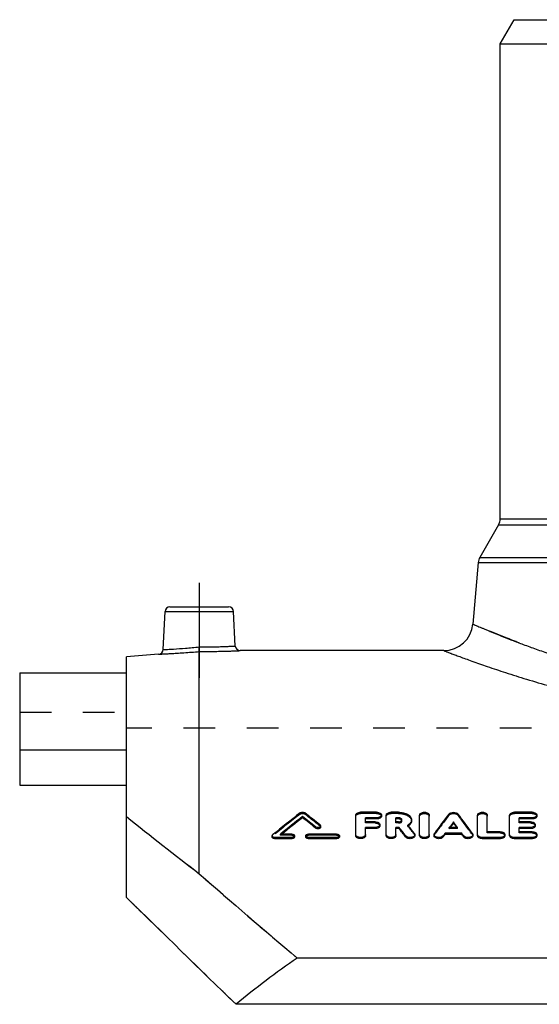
# Model space of a CAD drawing. Header units: millimetres. Extents: x 0 to 1000, y 0 to 1000.
# Tile 2 of 3: x 350 to 457, y 459 to 662. Entities that reach past the tile are written whole.
import ezdxf

# ---------------------------------------------------------------- set-up
doc = ezdxf.new("R2010")
doc.units = ezdxf.units.MM
doc.header["$LTSCALE"] = 65.185185
doc.linetypes.add('CENTER', pattern=[0.6, 0.375, -0.075, 0.075, -0.075])
doc.linetypes.add('HIDDEN', pattern=[0.2, 0.1, -0.1])
for name, color, linetype in [('FASEN', 7, 'CONTINUOUS'), ('KOERPER', 7, 'CONTINUOUS'), ('KONST.EL_MIT_GEO', 7, 'CONTINUOUS'), ('KONSTR_EL', 7, 'CONTINUOUS')]:
    doc.layers.add(name, color=color, linetype=linetype)

msp = doc.modelspace()

# ---------------------------------------------------------------- linework, layer by layer
at = {"layer": 'FASEN', "color": 7, "linetype": 'Continuous'}
for p, q in [((448.5, 656.75), (451.39, 661.75)), ((451.39, 661.75), (570.61, 661.75)), ((448.5, 656.75), (573.5, 656.75)), ((378.13, 531.02), (371.5, 530.44))]:
    msp.add_line(p, q, dxfattribs=at)
at = {"layer": 'KOERPER', "color": 7, "linetype": 'Continuous'}
for p, q in [((448.5, 558.92), (448.5, 656.75)), ((436.87, 531.75), (394.92, 531.75)), ((349.5, 511.26), (349.5, 504.04)), ((371.5, 511.26), (349.5, 511.26)), ((349.5, 504.04), (371.5, 504.04))]:
    msp.add_line(p, q, dxfattribs=at)
at = {"layer": 'KOERPER', "color": 2, "linetype": 'CENTER'}
msp.add_line((386.5, 545.75), (386.5, 526.14), dxfattribs=at)
at = {"layer": 'KOERPER', "color": 8, "linetype": 'HIDDEN'}
msp.add_line((650.5, 515.75), (371.5, 515.75), dxfattribs=at)
at = {"layer": 'KONST.EL_MIT_GEO', "color": 7, "linetype": 'Continuous'}
for p, q in [((448.5, 558.92), (573.5, 558.92)), ((448.17, 557.67), (444.28, 550.94)), ((448.17, 557.67), (573.83, 557.67)), ((443.95, 549.9), (442.84, 537.23)), ((443.95, 549.9), (578.05, 549.9)), ((444.28, 550.94), (577.72, 550.94)), ((379.04, 531.96), (379.45, 539.8)), ((379.45, 539.8), (393.55, 539.8)), ((380.45, 540.75), (392.55, 540.75)), ((393.92, 532.7), (393.55, 539.8)), ((386.5, 485.78), (386.5, 531.56)), ((349.5, 527.16), (349.5, 511.26)), ((349.5, 527.16), (371.5, 527.16)), ((407.76, 497.32), (407.76, 497.56)), ((418.75, 493.6), (418.75, 497.87)), ((423.04, 498.44), (419.74, 498.44)), ((420.73, 496.48), (420.73, 497.3)), ((423.04, 497.3), (420.73, 497.3)), ((423.04, 497.06), (420.73, 497.06)), ((423.04, 497.06), (423.04, 497.3)), ((424.03, 497.63), (424.03, 497.87)), ((425.02, 493.6), (425.02, 497.87)), ((427.55, 498.44), (426.01, 498.44)), ((427, 496.48), (427, 497.3)), ((427.55, 497.3), (427, 497.3)), ((427.55, 497.06), (427, 497.06)), ((427.55, 497.06), (427.55, 497.3)), ((431.89, 493.6), (431.89, 497.87)), ((433.87, 493.6), (433.87, 497.87)), ((443.83, 493.6), (443.83, 497.87)), ((445.82, 494.44), (445.82, 497.87)), ((450.44, 493.6), (450.44, 497.87)), ((455.06, 498.44), (451.43, 498.44)), ((452.42, 496.48), (452.42, 497.3)), ((455.06, 497.3), (452.42, 497.3)), ((455.06, 497.06), (452.42, 497.06)), ((455.06, 497.06), (455.06, 497.3)), ((456.05, 497.63), (456.05, 497.87)), ((410.46, 495.18), (410.46, 495.42)), ((411.5, 495.38), (411.5, 495.63)), ((422.71, 496.48), (420.73, 496.48)), ((420.73, 493.6), (420.73, 495.31)), ((422.71, 495.31), (420.73, 495.31)), ((422.71, 495.07), (420.73, 495.07)), ((422.71, 495.07), (422.71, 495.31)), ((423.7, 495.66), (423.7, 495.9)), ((427.55, 496.48), (427, 496.48)), ((427, 493.6), (427, 495.31)), ((427.68, 495.31), (427, 495.31)), ((427.68, 495.07), (427, 495.07)), ((427.68, 495.07), (427.68, 495.31)), ((429.6, 495.65), (429.48, 495.8)), ((429.63, 495.61), (429.6, 495.65)), ((430.23, 496.65), (430.23, 496.89)), ((439.7, 495.31), (438.01, 495.31)), ((438.85, 496.2), (438.85, 496.44)), ((454.73, 496.48), (452.42, 496.48)), ((452.42, 494.44), (452.42, 495.31)), ((454.73, 495.31), (452.42, 495.31)), ((454.73, 495.07), (452.42, 495.07)), ((454.73, 495.07), (454.73, 495.31)), ((455.72, 495.66), (455.72, 495.9)), ((401.5, 493.59), (401.5, 493.36)), ((402.08, 493), (402.08, 493.24)), ((405.54, 493.24), (402.08, 493.24)), ((405.54, 493), (402.08, 493)), ((405.54, 493.94), (403.23, 493.94)), ((405.54, 493), (405.54, 493.24)), ((406.12, 493.35), (406.12, 493.59)), ((408.43, 493.59), (408.43, 493.35)), ((414.79, 493.94), (409.01, 493.94)), ((409.01, 493), (409.01, 493.24)), ((414.79, 493.24), (409.01, 493.24)), ((414.79, 493), (409.01, 493)), ((414.79, 493), (414.79, 493.24)), ((415.37, 493.35), (415.37, 493.59)), ((429.01, 493.35), (429.01, 493.59)), ((430.9, 493.6), (430.9, 493.84)), ((434.86, 493.84), (434.86, 493.6)), ((436.76, 493.36), (436.76, 493.6)), ((437.14, 493.88), (437.14, 494.12)), ((440.57, 494.12), (437.14, 494.12)), ((440.57, 493.88), (437.14, 493.88)), ((440.57, 493.88), (440.57, 494.12)), ((440.95, 493.36), (440.95, 493.6)), ((442.84, 493.6), (442.84, 493.84)), ((444.83, 493), (444.83, 493.24)), ((448.46, 493.24), (444.83, 493.24)), ((448.46, 493), (444.83, 493)), ((448.46, 494.44), (445.82, 494.44)), ((448.46, 493), (448.46, 493.24)), ((449.45, 493.61), (449.45, 493.84)), ((451.43, 493), (451.43, 493.24)), ((455.06, 493.24), (451.43, 493.24)), ((455.06, 493), (451.43, 493)), ((455.06, 494.44), (452.42, 494.44)), ((455.06, 493), (455.06, 493.24)), ((456.05, 493.61), (456.05, 493.84))]:
    msp.add_line(p, q, dxfattribs=at)
at = {"layer": 'KONST.EL_MIT_GEO', "color": 8, "linetype": 'HIDDEN'}
for p, q in [((371.5, 504.04), (371.5, 527.16)), ((349.5, 519.05), (371.5, 519.05)), ((407.27, 498.06), (407.27, 498.3)), ((408.25, 498.06), (408.25, 498.3)), ((419.74, 498.2), (419.74, 498.44)), ((423.04, 498.2), (419.74, 498.2)), ((423.04, 498.2), (423.04, 498.44)), ((426.01, 498.2), (426.01, 498.44)), ((427.55, 498.2), (426.01, 498.2)), ((427.55, 498.2), (427.55, 498.44)), ((437.95, 497.86), (437.95, 498.1)), ((439.76, 497.86), (439.76, 498.1)), ((451.43, 498.2), (451.43, 498.44)), ((455.06, 498.2), (451.43, 498.2)), ((455.06, 498.2), (455.06, 498.44)), ((411.39, 495.59), (411.39, 495.83)), ((420.73, 496.24), (420.73, 496.48)), ((422.71, 496.24), (420.73, 496.24)), ((422.71, 496.24), (422.71, 496.48)), ((427, 496.24), (427, 496.48)), ((427.55, 496.24), (427, 496.24)), ((427.55, 496.24), (427.55, 496.48)), ((428.25, 496.65), (428.25, 496.89)), ((429.48, 495.56), (429.48, 495.8)), ((438.01, 495.07), (438.01, 495.31)), ((438.01, 495.07), (438.1, 495.2)), ((439.7, 495.07), (438.01, 495.07)), ((438.1, 495.2), (438.19, 495.31)), ((438.19, 495.31), (438.2, 495.32)), ((439.52, 495.31), (439.51, 495.32)), ((439.6, 495.2), (439.52, 495.31)), ((439.7, 495.07), (439.6, 495.2)), ((439.7, 495.07), (439.7, 495.31)), ((452.42, 496.24), (452.42, 496.48)), ((454.73, 496.24), (452.42, 496.24)), ((454.73, 496.24), (454.73, 496.48)), ((401.61, 493.56), (401.61, 493.8)), ((403.23, 493.7), (403.23, 493.94)), ((403.23, 493.7), (403.34, 493.8)), ((405.54, 493.7), (403.23, 493.7)), ((403.34, 493.8), (403.52, 493.94)), ((405.54, 493.7), (405.54, 493.94)), ((409.01, 493.7), (409.01, 493.94)), ((414.79, 493.7), (409.01, 493.7)), ((414.79, 493.7), (414.79, 493.94)), ((430.81, 493.86), (430.81, 494.1)), ((434.95, 493.85), (434.95, 494.08)), ((442.76, 493.85), (442.76, 494.08)), ((445.82, 494.2), (445.82, 494.44)), ((448.46, 494.2), (445.82, 494.2)), ((448.46, 494.2), (448.46, 494.44)), ((452.42, 494.2), (452.42, 494.44)), ((455.06, 494.2), (452.42, 494.2)), ((455.06, 494.2), (455.06, 494.44))]:
    msp.add_line(p, q, dxfattribs=at)
at = {"layer": 'KONST.EL_MIT_GEO', "color": 7, "linetype": 'Continuous'}
for centre, radius, start, end in [((446, 558.92), 2.5, 330, 360), ((446.44, 549.69), 2.5, 150, 175), ((380.45, 539.75), 1, 90, 177), ((392.55, 539.75), 1, 3, 90), ((436.87, 537.75), 6, 270, 355), ((378.04, 532.01), 1, 274.9996, 357), ((394.92, 532.75), 1, 183, 270.0004), ((573.56, 283.55), 271.61, 127.7524, 129.2769), ((575.6, 282.81), 272.56, 128.0101, 129.2294), ((575.05, 282.92), 271.94, 127.9646, 129.1061), ((242.02, 285.47), 269.17, 51.2606, 51.9952), ((242.23, 285.15), 269.1, 51.3053, 52.0396), ((244.84, 287.21), 266.95, 51.3978, 52.2564), ((608.62, 367.56), 214.88, 142.5879, 143.9253), ((269.09, 367.56), 214.88, 36.0747, 37.4121), ((251.68, 357.44), 223.57, 37.517, 38.0752), ((252.03, 357.25), 223.26, 37.5612, 38.1196), ((428.01, 496.89), 0.241, 351.0375, 359.9881), ((428.4, 497.36), 2.1, 305.1525, 308.0091), ((255.51, 358.71), 221.49, 37.6795, 38.176), ((610.42, 367.85), 214.41, 143.1484, 143.5256), ((609.55, 368.06), 213.44, 143.1041, 143.3982), ((267.29, 367.85), 214.41, 36.4744, 36.8516), ((268.16, 368.06), 213.44, 36.6018, 36.8959), ((618.79, 361.7), 224.79, 143.9079, 144.0723), ((618.41, 361.53), 224.45, 143.8643, 144.0287), ((258.92, 361.7), 224.79, 35.9277, 36.0921), ((259.3, 361.53), 224.45, 35.9713, 36.1357)]:
    msp.add_arc(centre, radius, start, end, dxfattribs=at)
at = {"layer": 'KONST.EL_MIT_GEO', "color": 8, "linetype": 'HIDDEN'}
for centre, radius, start, end in [((573.35, 283.23), 271.54, 127.7081, 129.232), ((245.04, 286.89), 266.88, 51.4424, 52.3008), ((608.27, 367.37), 214.56, 142.5437, 143.8817), ((269.44, 367.37), 214.56, 36.1183, 37.4563), ((428.01, 496.65), 0.241, 0.0039, 8.3894), ((428.24, 497.58), 2.38, 301.4775, 304.6124), ((256.17, 358.77), 220.79, 37.7236, 38.283), ((428.33, 497.45), 2.22, 304.644, 305.1723)]:
    msp.add_arc(centre, radius, start, end, dxfattribs=at)
for points, knots in [([(579.16, 537.23), (579.16, 537.23), (579.15, 537.22), (579.13, 537.22), (579.11, 537.21), (579.05, 537.18), (578.96, 537.14), (578.81, 537.08), (578.63, 537), (578.4, 536.9), (578.14, 536.79), (577.7, 536.6), (577.06, 536.33), (576.16, 535.96), (575.12, 535.52), (573.92, 535.04), (572.58, 534.5), (570.5, 533.68), (567.57, 532.58), (563.66, 531.18), (559.26, 529.72), (554.4, 528.24), (549.1, 526.79), (543.43, 525.44), (535.24, 523.81), (524.4, 522.32), (511, 521.69), (497.6, 522.32), (486.76, 523.81), (478.57, 525.44), (472.9, 526.79), (467.6, 528.24), (462.74, 529.72), (458.34, 531.18), (454.43, 532.58), (451.5, 533.68), (449.42, 534.5), (448.08, 535.04), (446.88, 535.52), (445.84, 535.96), (444.94, 536.33), (444.3, 536.6), (443.86, 536.79), (443.6, 536.9), (443.37, 537), (443.19, 537.08), (443.04, 537.14), (442.95, 537.18), (442.89, 537.21), (442.87, 537.22), (442.85, 537.22), (442.84, 537.23), (442.84, 537.23)], [0, 0, 0, 0, 0.00004, 0.00016, 0.00036, 0.00064, 0.001439, 0.002556, 0.003991, 0.00574, 0.007803, 0.010177, 0.015846, 0.022721, 0.030774, 0.039971, 0.050278, 0.061655, 0.087463, 0.117074, 0.150161, 0.186403, 0.225483, 0.267081, 0.310863, 0.403483, 0.5, 0.596517, 0.689137, 0.732919, 0.774517, 0.813597, 0.849839, 0.882926, 0.912537, 0.938345, 0.949722, 0.960029, 0.969226, 0.977279, 0.984154, 0.989823, 0.992197, 0.99426, 0.996009, 0.997444, 0.998561, 0.99936, 0.99964, 0.99984, 0.99996, 1, 1, 1, 1]), ([(386.5, 531.56), (386.5, 531.66), (386.48, 531.97), (386.47, 532.29), (386.46, 532.51)], [0, 0, 0, 0, 0.305649, 1, 1, 1, 1]), ([(407.27, 498.06), (407.33, 498.1), (407.49, 498.18), (407.76, 498.21), (408.02, 498.18), (408.18, 498.11), (408.25, 498.06)], [0, 0, 0, 0, 0.231251, 0.499548, 0.765889, 1, 1, 1, 1]), ([(418.75, 497.63), (418.75, 497.71), (418.81, 497.88), (419.05, 498.06), (419.37, 498.17), (419.61, 498.2), (419.74, 498.2)], [0, 0, 0, 0, 0.18649, 0.41503, 0.691518, 1, 1, 1, 1]), ([(423.04, 498.2), (423.17, 498.2), (423.41, 498.17), (423.73, 498.05), (423.96, 497.88), (424.03, 497.71), (424.03, 497.63)], [0, 0, 0, 0, 0.311838, 0.585092, 0.815637, 1, 1, 1, 1]), ([(425.02, 497.63), (425.02, 497.71), (425.09, 497.88), (425.32, 498.06), (425.64, 498.17), (425.88, 498.2), (426.01, 498.2)], [0, 0, 0, 0, 0.18649, 0.41503, 0.691518, 1, 1, 1, 1]), ([(427.55, 498.2), (427.89, 498.2), (428.55, 498.13), (429.31, 497.86), (429.78, 497.53), (430.03, 497.26), (430.19, 496.97), (430.23, 496.75), (430.23, 496.65)], [0, 0, 0, 0, 0.306522, 0.58141, 0.703002, 0.810496, 0.907756, 1, 1, 1, 1]), ([(431.89, 497.63), (431.89, 497.71), (431.96, 497.88), (432.19, 498.06), (432.51, 498.17), (432.88, 498.21), (433.25, 498.17), (433.57, 498.06), (433.8, 497.88), (433.87, 497.71), (433.87, 497.63)], [0, 0, 0, 0, 0.094386, 0.20692, 0.347182, 0.499724, 0.653812, 0.792913, 0.905956, 1, 1, 1, 1]), ([(437.95, 497.86), (438.04, 497.98), (438.34, 498.15), (438.85, 498.22), (439.37, 498.15), (439.67, 497.98), (439.76, 497.86)], [0, 0, 0, 0, 0.22409, 0.50078, 0.775851, 1, 1, 1, 1]), ([(443.83, 497.63), (443.83, 497.71), (443.9, 497.88), (444.14, 498.06), (444.46, 498.17), (444.83, 498.21), (445.2, 498.17), (445.51, 498.06), (445.75, 497.88), (445.82, 497.71), (445.82, 497.63)], [0, 0, 0, 0, 0.094386, 0.20692, 0.347182, 0.499724, 0.653812, 0.792913, 0.905956, 1, 1, 1, 1]), ([(450.44, 497.63), (450.44, 497.71), (450.51, 497.88), (450.74, 498.06), (451.06, 498.17), (451.3, 498.2), (451.43, 498.2)], [0, 0, 0, 0, 0.18649, 0.41503, 0.691518, 1, 1, 1, 1]), ([(455.06, 498.2), (455.19, 498.2), (455.43, 498.17), (455.75, 498.05), (455.98, 497.88), (456.05, 497.71), (456.05, 497.63)], [0, 0, 0, 0, 0.311838, 0.585092, 0.815637, 1, 1, 1, 1]), ([(411.39, 495.59), (411.42, 495.56), (411.48, 495.5), (411.5, 495.42), (411.5, 495.38)], [0, 0, 0, 0, 0.541781, 1, 1, 1, 1]), ([(422.71, 496.24), (422.84, 496.24), (423.08, 496.21), (423.4, 496.09), (423.63, 495.91), (423.7, 495.73), (423.7, 495.66)], [0, 0, 0, 0, 0.309619, 0.581683, 0.812941, 1, 1, 1, 1]), ([(427.55, 496.24), (427.64, 496.24), (427.81, 496.26), (428.04, 496.34), (428.2, 496.47), (428.25, 496.59), (428.25, 496.65)], [0, 0, 0, 0, 0.310075, 0.582503, 0.812893, 1, 1, 1, 1]), ([(454.73, 496.24), (454.86, 496.24), (455.1, 496.21), (455.42, 496.09), (455.65, 495.91), (455.72, 495.73), (455.72, 495.66)], [0, 0, 0, 0, 0.309619, 0.581683, 0.812941, 1, 1, 1, 1]), ([(401.5, 493.36), (401.5, 493.37), (401.51, 493.45), (401.57, 493.52), (401.61, 493.56)], [0, 0, 0, 0, 0.22517, 1, 1, 1, 1]), ([(405.54, 493.7), (405.62, 493.7), (405.76, 493.69), (405.95, 493.62), (406.08, 493.51), (406.12, 493.4), (406.12, 493.35)], [0, 0, 0, 0, 0.305047, 0.576557, 0.809942, 1, 1, 1, 1]), ([(408.43, 493.35), (408.43, 493.4), (408.47, 493.51), (408.61, 493.62), (408.79, 493.69), (408.94, 493.7), (409.01, 493.7)], [0, 0, 0, 0, 0.191355, 0.423054, 0.692788, 1, 1, 1, 1]), ([(414.79, 493.7), (414.86, 493.7), (415.01, 493.69), (415.19, 493.62), (415.33, 493.51), (415.37, 493.4), (415.37, 493.35)], [0, 0, 0, 0, 0.305047, 0.576557, 0.809942, 1, 1, 1, 1]), ([(430.81, 493.86), (430.82, 493.84), (430.87, 493.76), (430.9, 493.67), (430.9, 493.6)], [0, 0, 0, 0, 0.26921, 1, 1, 1, 1]), ([(434.86, 493.6), (434.86, 493.62), (434.87, 493.71), (434.91, 493.79), (434.95, 493.85)], [0, 0, 0, 0, 0.242453, 1, 1, 1, 1]), ([(442.76, 493.85), (442.77, 493.83), (442.82, 493.75), (442.84, 493.67), (442.84, 493.6)], [0, 0, 0, 0, 0.26772, 1, 1, 1, 1]), ([(448.46, 494.2), (448.59, 494.2), (448.83, 494.17), (449.15, 494.05), (449.38, 493.86), (449.45, 493.68), (449.45, 493.61)], [0, 0, 0, 0, 0.307372, 0.578259, 0.810251, 1, 1, 1, 1]), ([(455.06, 494.2), (455.19, 494.2), (455.43, 494.17), (455.75, 494.05), (455.99, 493.86), (456.05, 493.68), (456.05, 493.61)], [0, 0, 0, 0, 0.307372, 0.578259, 0.810251, 1, 1, 1, 1])]:
    msp.add_open_spline(points, degree=3, knots=knots, dxfattribs=at)
at = {"layer": 'KONST.EL_MIT_GEO', "color": 7, "linetype": 'Continuous'}
for points, knots in [([(442.84, 537.23), (442.84, 537.22), (442.86, 537.22), (442.89, 537.2), (442.95, 537.18), (443.02, 537.15), (443.11, 537.11), (443.28, 537.04), (443.54, 536.93), (443.92, 536.76), (444.38, 536.57), (444.92, 536.34), (445.54, 536.08), (446.24, 535.79), (447.33, 535.34), (448.88, 534.71), (450.96, 533.89), (453.33, 532.99), (455.97, 532.02), (458.87, 531.01), (462.02, 529.96), (466.67, 528.5), (473.01, 526.73), (478.28, 525.52), (481.04, 524.96)], [0, 0, 0, 0, 0.000286, 0.001144, 0.002572, 0.004571, 0.007139, 0.010274, 0.018238, 0.028445, 0.04087, 0.055485, 0.072256, 0.091146, 0.112116, 0.160118, 0.215888, 0.279029, 0.349129, 0.425771, 0.508542, 0.59703, 0.789526, 1, 1, 1, 1]), ([(378.13, 531.02), (378.14, 531.02), (378.2, 531.02), (378.32, 531.03), (378.52, 531.03), (378.79, 531.05), (379.14, 531.06), (379.75, 531.09), (380.66, 531.14), (381.92, 531.22), (383.89, 531.35), (385.44, 531.47), (386.5, 531.56)], [0, 0, 0, 0, 0.004833, 0.019284, 0.043209, 0.07637, 0.11844, 0.169002, 0.293531, 0.4451, 0.617848, 1, 1, 1, 1]), ([(379.04, 531.96), (379.09, 531.96), (379.28, 531.97), (379.69, 531.99), (380.37, 532.03), (381.71, 532.11), (383.77, 532.26), (385.52, 532.42), (386.46, 532.51)], [0, 0, 0, 0, 0.019217, 0.076134, 0.168574, 0.292984, 0.617471, 1, 1, 1, 1]), ([(386.46, 532.51), (386.95, 532.51), (387.9, 532.51), (389.28, 532.53), (390.55, 532.56), (391.67, 532.6), (392.48, 532.63), (393.02, 532.65), (393.33, 532.67), (393.58, 532.68), (393.76, 532.69), (393.86, 532.7), (393.91, 532.7), (393.92, 532.7)], [0, 0, 0, 0, 0.194889, 0.382406, 0.555296, 0.706877, 0.831308, 0.881799, 0.923796, 0.95689, 0.980762, 0.995178, 1, 1, 1, 1]), ([(386.5, 531.56), (386.5, 531.66), (386.48, 531.97), (386.47, 532.29), (386.46, 532.51)], [0, 0, 0, 0, 0.305649, 1, 1, 1, 1]), ([(386.5, 531.56), (387.57, 531.56), (389.13, 531.58), (391.11, 531.62), (392.37, 531.65), (393.29, 531.68), (393.9, 531.71), (394.25, 531.72), (394.53, 531.73), (394.73, 531.74), (394.85, 531.75), (394.91, 531.75), (394.92, 531.75)], [0, 0, 0, 0, 0.381925, 0.554663, 0.706255, 0.830838, 0.881435, 0.923541, 0.956737, 0.980691, 0.99516, 1, 1, 1, 1]), ([(436.87, 531.75), (436.87, 531.75), (436.9, 531.73), (436.97, 531.71), (437.09, 531.66), (437.25, 531.6), (437.46, 531.52), (437.82, 531.38), (438.4, 531.17), (439.22, 530.86), (440.21, 530.49), (441.38, 530.06), (443.26, 529.38), (446.01, 528.41), (449.76, 527.16), (454.08, 525.79), (458.92, 524.37), (464.26, 522.93), (472.18, 521.02), (482.95, 518.95), (496.67, 517.29), (511, 516.7), (525.33, 517.29), (539.05, 518.95), (549.82, 521.02), (557.74, 522.93), (563.08, 524.37), (567.92, 525.79), (572.24, 527.16), (575.99, 528.41), (578.74, 529.38), (580.62, 530.06), (581.79, 530.49), (582.78, 530.86), (583.6, 531.17), (584.18, 531.38), (584.54, 531.52), (584.75, 531.6), (584.91, 531.66), (585.03, 531.71), (585.1, 531.73), (585.13, 531.75), (585.13, 531.75)], [0, 0, 0, 0, 0.000163, 0.000652, 0.001465, 0.002603, 0.004063, 0.005844, 0.010358, 0.016124, 0.023114, 0.031295, 0.040634, 0.062622, 0.088745, 0.118652, 0.151991, 0.188411, 0.227571, 0.312725, 0.4046, 0.5, 0.5954, 0.687275, 0.77243, 0.811589, 0.84801, 0.881348, 0.911255, 0.937378, 0.959367, 0.968705, 0.976887, 0.983876, 0.989642, 0.994156, 0.995937, 0.997397, 0.998535, 0.999348, 0.999837, 1, 1, 1, 1]), ([(407.27, 498.3), (407.33, 498.35), (407.49, 498.42), (407.76, 498.45), (408.02, 498.42), (408.18, 498.35), (408.25, 498.3)], [0, 0, 0, 0, 0.231816, 0.500012, 0.768206, 1, 1, 1, 1]), ([(418.75, 497.87), (418.75, 497.95), (418.81, 498.12), (419.05, 498.3), (419.37, 498.42), (419.61, 498.44), (419.74, 498.44)], [0, 0, 0, 0, 0.186067, 0.414299, 0.691904, 1, 1, 1, 1]), ([(423.04, 498.44), (423.17, 498.44), (423.41, 498.42), (423.73, 498.3), (423.96, 498.12), (424.03, 497.95), (424.03, 497.87)], [0, 0, 0, 0, 0.308065, 0.585652, 0.813894, 1, 1, 1, 1]), ([(424.03, 497.87), (424.03, 497.8), (423.96, 497.63), (423.73, 497.44), (423.41, 497.33), (423.17, 497.3), (423.04, 497.3)], [0, 0, 0, 0, 0.186204, 0.41478, 0.69235, 1, 1, 1, 1]), ([(424.03, 497.63), (424.03, 497.55), (423.96, 497.38), (423.73, 497.2), (423.41, 497.08), (423.17, 497.06), (423.04, 497.06)], [0, 0, 0, 0, 0.186306, 0.415422, 0.689865, 1, 1, 1, 1]), ([(425.02, 497.87), (425.02, 497.95), (425.09, 498.12), (425.32, 498.3), (425.64, 498.42), (425.88, 498.44), (426.01, 498.44)], [0, 0, 0, 0, 0.186067, 0.414299, 0.691904, 1, 1, 1, 1]), ([(427.55, 498.44), (427.89, 498.44), (428.55, 498.37), (429.31, 498.1), (429.78, 497.78), (430.03, 497.51), (430.19, 497.21), (430.23, 496.99), (430.23, 496.89)], [0, 0, 0, 0, 0.306249, 0.582326, 0.702976, 0.811026, 0.908516, 1, 1, 1, 1]), ([(428.25, 496.89), (428.25, 496.95), (428.2, 497.07), (428.04, 497.2), (427.81, 497.28), (427.64, 497.3), (427.55, 497.3)], [0, 0, 0, 0, 0.187474, 0.416123, 0.693106, 1, 1, 1, 1]), ([(428.05, 496.94), (428.01, 496.96), (427.86, 497.03), (427.68, 497.06), (427.55, 497.06)], [0, 0, 0, 0, 0.225498, 1, 1, 1, 1]), ([(431.89, 497.87), (431.89, 497.95), (431.96, 498.12), (432.19, 498.3), (432.51, 498.42), (432.88, 498.46), (433.25, 498.42), (433.57, 498.3), (433.8, 498.12), (433.87, 497.95), (433.87, 497.87)], [0, 0, 0, 0, 0.093031, 0.207131, 0.345946, 0.499988, 0.654047, 0.792872, 0.906966, 1, 1, 1, 1]), ([(437.95, 498.1), (438.04, 498.22), (438.34, 498.39), (438.85, 498.47), (439.37, 498.39), (439.67, 498.22), (439.76, 498.1)], [0, 0, 0, 0, 0.222575, 0.499987, 0.777415, 1, 1, 1, 1]), ([(443.83, 497.87), (443.83, 497.95), (443.9, 498.12), (444.14, 498.3), (444.46, 498.42), (444.83, 498.46), (445.2, 498.42), (445.52, 498.3), (445.75, 498.12), (445.82, 497.95), (445.82, 497.87)], [0, 0, 0, 0, 0.093031, 0.207131, 0.345946, 0.499988, 0.654047, 0.792872, 0.906966, 1, 1, 1, 1]), ([(450.44, 497.87), (450.44, 497.95), (450.51, 498.12), (450.74, 498.3), (451.06, 498.42), (451.3, 498.44), (451.43, 498.44)], [0, 0, 0, 0, 0.186067, 0.414299, 0.691904, 1, 1, 1, 1]), ([(455.06, 498.44), (455.19, 498.44), (455.43, 498.42), (455.75, 498.3), (455.98, 498.12), (456.05, 497.95), (456.05, 497.87)], [0, 0, 0, 0, 0.308065, 0.585652, 0.813894, 1, 1, 1, 1]), ([(456.05, 497.87), (456.05, 497.8), (455.98, 497.63), (455.75, 497.44), (455.43, 497.33), (455.19, 497.3), (455.06, 497.3)], [0, 0, 0, 0, 0.186204, 0.41478, 0.69235, 1, 1, 1, 1]), ([(456.05, 497.63), (456.05, 497.55), (455.98, 497.38), (455.75, 497.2), (455.43, 497.08), (455.19, 497.06), (455.06, 497.06)], [0, 0, 0, 0, 0.186306, 0.415422, 0.689865, 1, 1, 1, 1]), ([(411.5, 495.63), (411.5, 495.59), (411.48, 495.51), (411.39, 495.41), (411.26, 495.34), (411.05, 495.28), (410.76, 495.28), (410.54, 495.36), (410.46, 495.42)], [0, 0, 0, 0, 0.0894, 0.192117, 0.313315, 0.45058, 0.742258, 1, 1, 1, 1]), ([(411.5, 495.38), (411.5, 495.35), (411.48, 495.27), (411.39, 495.17), (411.26, 495.1), (411.05, 495.04), (410.77, 495.03), (410.54, 495.11), (410.46, 495.18)], [0, 0, 0, 0, 0.089415, 0.193411, 0.312702, 0.44904, 0.740665, 1, 1, 1, 1]), ([(411.39, 495.83), (411.42, 495.8), (411.48, 495.74), (411.5, 495.66), (411.5, 495.63)], [0, 0, 0, 0, 0.535522, 1, 1, 1, 1]), ([(422.71, 496.48), (422.83, 496.48), (423.08, 496.45), (423.4, 496.34), (423.63, 496.15), (423.7, 495.98), (423.7, 495.9)], [0, 0, 0, 0, 0.305759, 0.582134, 0.811126, 1, 1, 1, 1]), ([(423.7, 495.9), (423.7, 495.82), (423.63, 495.64), (423.4, 495.46), (423.08, 495.34), (422.84, 495.31), (422.71, 495.31)], [0, 0, 0, 0, 0.18897, 0.418292, 0.694648, 1, 1, 1, 1]), ([(423.7, 495.66), (423.7, 495.58), (423.63, 495.4), (423.4, 495.22), (423.08, 495.1), (422.84, 495.07), (422.71, 495.07)], [0, 0, 0, 0, 0.189013, 0.418819, 0.69206, 1, 1, 1, 1]), ([(427.55, 496.48), (427.59, 496.48), (427.76, 496.49), (427.93, 496.54), (428.04, 496.6)], [0, 0, 0, 0, 0.266793, 1, 1, 1, 1]), ([(428.04, 496.6), (428.07, 496.62), (428.16, 496.68), (428.23, 496.78), (428.25, 496.85)], [0, 0, 0, 0, 0.289804, 1, 1, 1, 1]), ([(428.22, 496.77), (428.21, 496.79), (428.17, 496.85), (428.1, 496.9), (428.05, 496.94)], [0, 0, 0, 0, 0.226177, 1, 1, 1, 1]), ([(430.23, 496.89), (430.23, 496.79), (430.2, 496.58), (430.04, 496.29), (429.8, 496.02), (429.59, 495.87), (429.48, 495.8)], [0, 0, 0, 0, 0.219045, 0.453111, 0.712003, 1, 1, 1, 1]), ([(430.23, 496.65), (430.23, 496.48), (430.12, 496.1), (429.85, 495.83), (429.69, 495.7)], [0, 0, 0, 0, 0.459437, 1, 1, 1, 1]), ([(454.73, 496.48), (454.86, 496.48), (455.1, 496.45), (455.42, 496.34), (455.65, 496.15), (455.72, 495.98), (455.72, 495.9)], [0, 0, 0, 0, 0.305759, 0.582134, 0.811126, 1, 1, 1, 1]), ([(455.72, 495.9), (455.72, 495.82), (455.66, 495.64), (455.42, 495.46), (455.1, 495.34), (454.86, 495.31), (454.73, 495.31)], [0, 0, 0, 0, 0.18897, 0.418292, 0.694648, 1, 1, 1, 1]), ([(455.72, 495.66), (455.72, 495.58), (455.65, 495.4), (455.42, 495.22), (455.1, 495.1), (454.86, 495.07), (454.73, 495.07)], [0, 0, 0, 0, 0.189013, 0.418819, 0.69206, 1, 1, 1, 1]), ([(401.5, 493.59), (401.5, 493.61), (401.51, 493.69), (401.57, 493.76), (401.61, 493.8)], [0, 0, 0, 0, 0.231519, 1, 1, 1, 1]), ([(402.08, 493.24), (402, 493.24), (401.86, 493.26), (401.67, 493.33), (401.54, 493.44), (401.5, 493.55), (401.5, 493.59)], [0, 0, 0, 0, 0.302958, 0.577944, 0.807998, 1, 1, 1, 1]), ([(402.08, 493), (402, 493), (401.86, 493.02), (401.67, 493.09), (401.54, 493.2), (401.5, 493.31), (401.5, 493.36)], [0, 0, 0, 0, 0.305006, 0.575926, 0.809619, 1, 1, 1, 1]), ([(405.54, 493.94), (405.62, 493.94), (405.76, 493.93), (405.95, 493.86), (406.08, 493.74), (406.12, 493.64), (406.12, 493.59)], [0, 0, 0, 0, 0.303165, 0.578198, 0.808081, 1, 1, 1, 1]), ([(406.12, 493.59), (406.12, 493.55), (406.08, 493.44), (405.95, 493.33), (405.76, 493.26), (405.62, 493.24), (405.54, 493.24)], [0, 0, 0, 0, 0.192008, 0.422092, 0.697136, 1, 1, 1, 1]), ([(406.12, 493.35), (406.12, 493.31), (406.08, 493.2), (405.95, 493.09), (405.76, 493.02), (405.62, 493), (405.54, 493)], [0, 0, 0, 0, 0.191428, 0.423353, 0.693064, 1, 1, 1, 1]), ([(408.43, 493.59), (408.43, 493.64), (408.47, 493.74), (408.61, 493.86), (408.79, 493.93), (408.94, 493.94), (409.01, 493.94)], [0, 0, 0, 0, 0.191935, 0.421795, 0.696862, 1, 1, 1, 1]), ([(409.01, 493.24), (408.94, 493.24), (408.79, 493.26), (408.61, 493.33), (408.47, 493.44), (408.43, 493.55), (408.43, 493.59)], [0, 0, 0, 0, 0.302891, 0.577901, 0.808008, 1, 1, 1, 1]), ([(409.01, 493), (408.94, 493), (408.79, 493.02), (408.61, 493.09), (408.47, 493.2), (408.43, 493.31), (408.43, 493.35)], [0, 0, 0, 0, 0.304772, 0.576259, 0.809871, 1, 1, 1, 1]), ([(414.79, 493.94), (414.86, 493.94), (415.01, 493.93), (415.19, 493.86), (415.33, 493.74), (415.37, 493.64), (415.37, 493.59)], [0, 0, 0, 0, 0.303165, 0.578198, 0.808081, 1, 1, 1, 1]), ([(415.37, 493.59), (415.37, 493.55), (415.33, 493.44), (415.19, 493.33), (415.01, 493.26), (414.86, 493.24), (414.79, 493.24)], [0, 0, 0, 0, 0.192008, 0.422092, 0.697136, 1, 1, 1, 1]), ([(415.37, 493.35), (415.37, 493.31), (415.33, 493.2), (415.19, 493.09), (415.01, 493.02), (414.87, 493), (414.79, 493)], [0, 0, 0, 0, 0.191428, 0.423353, 0.693064, 1, 1, 1, 1]), ([(420.73, 493.84), (420.73, 493.76), (420.66, 493.58), (420.43, 493.39), (420.11, 493.27), (419.74, 493.23), (419.36, 493.27), (419.04, 493.39), (418.81, 493.58), (418.75, 493.76), (418.75, 493.84)], [0, 0, 0, 0, 0.095848, 0.210887, 0.348474, 0.499988, 0.651518, 0.789115, 0.90415, 1, 1, 1, 1]), ([(420.73, 493.6), (420.73, 493.52), (420.66, 493.35), (420.43, 493.15), (420.11, 493.03), (419.74, 492.99), (419.36, 493.03), (419.04, 493.15), (418.81, 493.35), (418.75, 493.52), (418.75, 493.6)], [0, 0, 0, 0, 0.097179, 0.210599, 0.349628, 0.499729, 0.651355, 0.789242, 0.90318, 1, 1, 1, 1]), ([(427, 493.84), (427, 493.76), (426.93, 493.58), (426.7, 493.39), (426.38, 493.27), (426.01, 493.23), (425.64, 493.27), (425.32, 493.39), (425.09, 493.58), (425.02, 493.76), (425.02, 493.84)], [0, 0, 0, 0, 0.095848, 0.210887, 0.348474, 0.499988, 0.651518, 0.789115, 0.90415, 1, 1, 1, 1]), ([(427, 493.6), (427, 493.52), (426.93, 493.35), (426.7, 493.15), (426.38, 493.03), (426.01, 492.99), (425.64, 493.03), (425.32, 493.15), (425.09, 493.35), (425.02, 493.52), (425.02, 493.6)], [0, 0, 0, 0, 0.097179, 0.210599, 0.349628, 0.499729, 0.651355, 0.789242, 0.90318, 1, 1, 1, 1]), ([(430.9, 493.84), (430.9, 493.77), (430.85, 493.62), (430.68, 493.45), (430.43, 493.32), (430.01, 493.22), (429.5, 493.25), (429.12, 493.45), (429.01, 493.59)], [0, 0, 0, 0, 0.092187, 0.199111, 0.325449, 0.467283, 0.758946, 1, 1, 1, 1]), ([(430.9, 493.6), (430.9, 493.54), (430.85, 493.39), (430.68, 493.21), (430.43, 493.08), (430.02, 492.98), (429.5, 493.01), (429.12, 493.21), (429.01, 493.35)], [0, 0, 0, 0, 0.090631, 0.198473, 0.32502, 0.465189, 0.75774, 1, 1, 1, 1]), ([(430.81, 494.1), (430.82, 494.08), (430.87, 494), (430.9, 493.91), (430.9, 493.84)], [0, 0, 0, 0, 0.266814, 1, 1, 1, 1]), ([(433.87, 493.84), (433.87, 493.76), (433.81, 493.58), (433.57, 493.39), (433.25, 493.27), (432.88, 493.23), (432.51, 493.27), (432.19, 493.39), (431.96, 493.58), (431.89, 493.76), (431.89, 493.84)], [0, 0, 0, 0, 0.095848, 0.210887, 0.348474, 0.499988, 0.651518, 0.789115, 0.90415, 1, 1, 1, 1]), ([(433.87, 493.6), (433.87, 493.52), (433.8, 493.35), (433.57, 493.15), (433.25, 493.03), (432.88, 492.99), (432.51, 493.03), (432.19, 493.15), (431.96, 493.35), (431.89, 493.52), (431.89, 493.6)], [0, 0, 0, 0, 0.097179, 0.210599, 0.349628, 0.499729, 0.651355, 0.789242, 0.90318, 1, 1, 1, 1]), ([(434.86, 493.84), (434.86, 493.86), (434.87, 493.95), (434.91, 494.03), (434.95, 494.08)], [0, 0, 0, 0, 0.241341, 1, 1, 1, 1]), ([(436.76, 493.6), (436.65, 493.46), (436.27, 493.25), (435.76, 493.22), (435.34, 493.31), (435.09, 493.44), (434.91, 493.62), (434.86, 493.77), (434.86, 493.84)], [0, 0, 0, 0, 0.239252, 0.53104, 0.6734, 0.800323, 0.907643, 1, 1, 1, 1]), ([(436.76, 493.36), (436.65, 493.22), (436.27, 493.01), (435.76, 492.98), (435.34, 493.08), (435.09, 493.21), (434.91, 493.38), (434.86, 493.53), (434.86, 493.6)], [0, 0, 0, 0, 0.239843, 0.533387, 0.673429, 0.801602, 0.908614, 1, 1, 1, 1]), ([(442.84, 493.84), (442.84, 493.77), (442.8, 493.62), (442.62, 493.44), (442.36, 493.31), (441.95, 493.22), (441.43, 493.25), (441.05, 493.46), (440.95, 493.6)], [0, 0, 0, 0, 0.092365, 0.199686, 0.326602, 0.468993, 0.760757, 1, 1, 1, 1]), ([(442.84, 493.6), (442.84, 493.53), (442.8, 493.38), (442.62, 493.21), (442.36, 493.08), (441.95, 492.98), (441.44, 493.01), (441.05, 493.22), (440.95, 493.36)], [0, 0, 0, 0, 0.090863, 0.198957, 0.32629, 0.466889, 0.759605, 1, 1, 1, 1]), ([(442.76, 494.08), (442.77, 494.07), (442.82, 493.99), (442.84, 493.91), (442.84, 493.84)], [0, 0, 0, 0, 0.26535, 1, 1, 1, 1]), ([(444.83, 493.24), (444.7, 493.24), (444.45, 493.27), (444.13, 493.39), (443.9, 493.58), (443.83, 493.76), (443.83, 493.84)], [0, 0, 0, 0, 0.303056, 0.578211, 0.808298, 1, 1, 1, 1]), ([(444.83, 493), (444.7, 493), (444.45, 493.03), (444.13, 493.16), (443.9, 493.35), (443.83, 493.52), (443.83, 493.6)], [0, 0, 0, 0, 0.303481, 0.578693, 0.807887, 1, 1, 1, 1]), ([(448.46, 494.44), (448.58, 494.44), (448.83, 494.41), (449.15, 494.29), (449.38, 494.1), (449.45, 493.92), (449.45, 493.84)], [0, 0, 0, 0, 0.303484, 0.578658, 0.808393, 1, 1, 1, 1]), ([(449.45, 493.84), (449.45, 493.76), (449.38, 493.59), (449.15, 493.39), (448.83, 493.27), (448.58, 493.24), (448.46, 493.24)], [0, 0, 0, 0, 0.191699, 0.421761, 0.696916, 1, 1, 1, 1]), ([(449.45, 493.61), (449.45, 493.52), (449.38, 493.35), (449.15, 493.16), (448.83, 493.03), (448.59, 493), (448.46, 493)], [0, 0, 0, 0, 0.191717, 0.422237, 0.694292, 1, 1, 1, 1]), ([(451.43, 493.24), (451.3, 493.24), (451.06, 493.27), (450.74, 493.39), (450.5, 493.58), (450.44, 493.76), (450.44, 493.84)], [0, 0, 0, 0, 0.303056, 0.578211, 0.808298, 1, 1, 1, 1]), ([(451.43, 493), (451.3, 493), (451.06, 493.03), (450.74, 493.16), (450.5, 493.35), (450.44, 493.52), (450.44, 493.6)], [0, 0, 0, 0, 0.303481, 0.578693, 0.807887, 1, 1, 1, 1]), ([(455.06, 494.44), (455.19, 494.44), (455.43, 494.41), (455.75, 494.29), (455.99, 494.1), (456.05, 493.92), (456.05, 493.84)], [0, 0, 0, 0, 0.303484, 0.578658, 0.808393, 1, 1, 1, 1]), ([(456.05, 493.84), (456.05, 493.76), (455.99, 493.59), (455.75, 493.39), (455.43, 493.27), (455.19, 493.24), (455.06, 493.24)], [0, 0, 0, 0, 0.191699, 0.421761, 0.696916, 1, 1, 1, 1]), ([(456.05, 493.61), (456.05, 493.52), (455.99, 493.35), (455.75, 493.16), (455.43, 493.03), (455.19, 493), (455.06, 493)], [0, 0, 0, 0, 0.191717, 0.422237, 0.694292, 1, 1, 1, 1])]:
    msp.add_open_spline(points, degree=3, knots=knots, dxfattribs=at)
at = {"layer": 'KONST.EL_MIT_GEO', "color": 8, "linetype": 'HIDDEN'}
msp.add_open_spline([(428.25, 496.68), (428.24, 496.71), (428.23, 496.74), (428.22, 496.77)], degree=3, dxfattribs=at)
at = {"layer": 'KONSTR_EL', "color": 7, "linetype": 'Continuous'}
for p, q in [((371.5, 480.87), (371.5, 530.44)), ((615.32, 468.4), (406.68, 468.4)), ((627.91, 458.87), (394.09, 458.87))]:
    msp.add_line(p, q, dxfattribs=at)
at = {"layer": 'KONSTR_EL', "color": 8, "linetype": 'HIDDEN'}
for centre, radius, start, end in [((844.03, 1084.42), 753.46, 231.15972, 232.60955), ((1140.03, 1340.31), 1139.3, 228.59383, 229.93305), ((5461.19, 5683.16), 7277.96, 225.655145, 225.842417)]:
    msp.add_arc(centre, radius, start, end, dxfattribs=at)
at = {"layer": 'KONSTR_EL', "color": 7, "linetype": 'Continuous'}
for centre, radius, start, end in [((867.71, 1114.6), 791.82, 231.19484, 232.57443), ((1198.1, 1407.74), 1228.3, 228.64234, 229.88454), ((5060.12, 5271.85), 6703.48, 225.618653, 225.888149)]:
    msp.add_arc(centre, radius, start, end, dxfattribs=at)
msp.add_ellipse((511, 338.25), major_axis=(175, 0), ratio=0.926332, start_param=2.209466, end_param=2.302417, dxfattribs=at)
at = {"layer": 'KONSTR_EL', "color": 8, "linetype": 'HIDDEN'}
for points, knots in [([(371.5, 480.87), (371.71, 480.67), (372.57, 479.83), (373.43, 478.99), (374.07, 478.36)], [0, 0, 0, 0, 0.247874, 1, 1, 1, 1]), ([(391.11, 461.76), (391.36, 461.52), (392.35, 460.56), (393.34, 459.6), (394.09, 458.87)], [0, 0, 0, 0, 0.2487, 1, 1, 1, 1])]:
    msp.add_open_spline(points, degree=3, knots=knots, dxfattribs=at)

doc.saveas('drawing.dxf')
